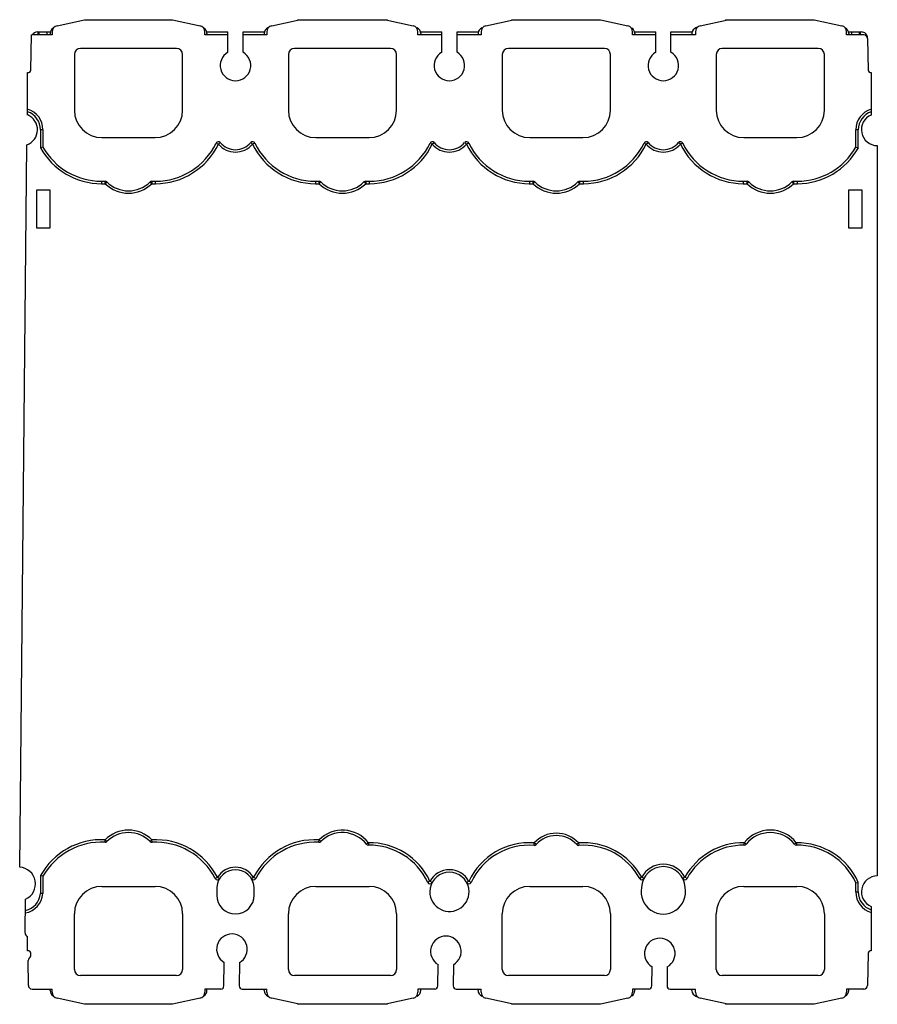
# Model space of a CAD drawing. Header units: millimetres. Extents: x 19 to 160, y 44 to 205.
import ezdxf

# ---------------------------------------------------------------- set-up
doc = ezdxf.new("R2010")
doc.units = ezdxf.units.MM
doc.header["$LTSCALE"] = 16.279033
doc.layers.get('0').update_dxf_attribs({"linetype": 'CONTINUOUS'})

msp = doc.modelspace()

# ---------------------------------------------------------------- linework, layer by layer
at = {"color": 7, "linetype": 'Continuous'}
for p, q in [((25.47, 203.96), (29.96, 204.96)), ((29.96, 204.96), (44.37, 204.96)), ((44.37, 204.96), (48.86, 203.96)), ((60.59, 203.96), (65.08, 204.96)), ((64.81, 204.96), (64.81, 204.9)), ((64.81, 204.96), (79.51, 204.96)), ((79.25, 204.96), (83.74, 203.96)), ((79.51, 204.9), (79.51, 204.96)), ((95.62, 203.96), (100.11, 204.96)), ((99.81, 204.96), (99.81, 204.89)), ((99.81, 204.96), (114.37, 204.96)), ((114.37, 204.96), (118.86, 203.96)), ((130.7, 203.96), (135.19, 204.96)), ((134.81, 204.96), (134.81, 204.88)), ((134.81, 204.96), (149.35, 204.96)), ((149.35, 204.96), (153.84, 203.96)), ((24.69, 202.99), (24.69, 202.46)), ((49.64, 202.46), (49.64, 202.99)), ((59.81, 202.99), (59.81, 202.46)), ((84.52, 202.46), (84.52, 202.99)), ((94.83, 202.99), (94.83, 202.46)), ((119.64, 202.46), (119.64, 202.99)), ((129.92, 202.99), (129.92, 202.46)), ((154.63, 202.46), (154.63, 202.99)), ((21.17, 196.7), (21.28, 202.46)), ((21.28, 202.46), (21.37, 202.46)), ((24.69, 202.46), (21.37, 202.46)), ((22.27, 202.96), (24.45, 202.96)), ((22.39, 202.46), (22.39, 202.96)), ((22.57, 202.46), (22.57, 202.96)), ((23.84, 202.46), (23.84, 202.96)), ((24.34, 202.69), (24.34, 202.46)), ((53.41, 202.46), (49.64, 202.46)), ((49.88, 202.96), (53.41, 202.96)), ((49.99, 202.69), (49.99, 202.46)), ((53.41, 199.62), (53.41, 202.96)), ((55.91, 199.62), (55.91, 202.96)), ((55.91, 202.96), (59.45, 202.96)), ((59.81, 202.46), (55.91, 202.46)), ((59.34, 202.69), (59.34, 202.46)), ((88.41, 202.46), (84.52, 202.46)), ((84.88, 202.96), (88.41, 202.96)), ((84.99, 202.69), (84.99, 202.46)), ((88.41, 199.62), (88.41, 202.96)), ((90.91, 199.62), (90.91, 202.96)), ((90.91, 202.96), (94.45, 202.96)), ((94.83, 202.46), (90.91, 202.46)), ((94.34, 202.69), (94.34, 202.46)), ((123.41, 202.46), (119.64, 202.46)), ((119.88, 202.96), (123.41, 202.96)), ((119.99, 202.69), (119.99, 202.46)), ((123.41, 199.62), (123.41, 202.96)), ((125.91, 199.62), (125.91, 202.96)), ((125.91, 202.96), (129.45, 202.96)), ((129.92, 202.46), (125.91, 202.46)), ((129.34, 202.69), (129.34, 202.46)), ((157.47, 202.46), (154.63, 202.46)), ((154.88, 202.96), (157.07, 202.96)), ((154.99, 202.69), (154.99, 202.46)), ((156.76, 202.46), (156.76, 202.96)), ((156.93, 202.46), (156.93, 202.96)), ((158.07, 201.87), (158.16, 196.7)), ((45.01, 200.26), (29.31, 200.26)), ((80.01, 200.26), (64.31, 200.26)), ((115.01, 200.26), (99.31, 200.26)), ((150.01, 200.26), (134.31, 200.26)), ((28.31, 199.26), (28.31, 190.16)), ((46.01, 190.16), (46.01, 199.26)), ((63.31, 199.26), (63.31, 190.16)), ((81.01, 190.16), (81.01, 199.26)), ((98.31, 199.26), (98.31, 190.16)), ((116.01, 190.16), (116.01, 199.26)), ((133.31, 199.26), (133.31, 190.16)), ((151.01, 190.16), (151.01, 199.26)), ((20.66, 189.36), (20.66, 196.32)), ((158.66, 196.32), (158.66, 189.36)), ((22.76, 186.96), (22.76, 184.01)), ((23.16, 186.96), (22.76, 186.96)), ((23.16, 186.96), (23.16, 184.11)), ((156.56, 186.96), (156.16, 186.96)), ((156.16, 184.11), (156.16, 186.96)), ((156.56, 184.01), (156.56, 186.96)), ((32.81, 185.66), (41.51, 185.66)), ((67.81, 185.66), (76.51, 185.66)), ((102.81, 185.66), (111.51, 185.66)), ((137.81, 185.66), (146.51, 185.66)), ((19.36, 66.31), (20.53, 184.5)), ((23.16, 184.11), (22.76, 184.01)), ((51.5, 184.76), (51.86, 184.59)), ((51.86, 184.59), (52.17, 184.84)), ((57.47, 184.59), (57.16, 184.84)), ((57.83, 184.76), (57.47, 184.59)), ((86.5, 184.76), (86.86, 184.59)), ((86.86, 184.59), (87.17, 184.84)), ((92.47, 184.59), (92.16, 184.84)), ((92.83, 184.76), (92.47, 184.59)), ((121.5, 184.76), (121.86, 184.59)), ((121.86, 184.59), (122.17, 184.84)), ((127.47, 184.59), (127.16, 184.84)), ((127.83, 184.76), (127.47, 184.59)), ((156.16, 184.11), (156.56, 184.01)), ((159.66, 184.36), (159.66, 64.86)), ((32.74, 178.53), (32.74, 178.13)), ((32.74, 178.53), (33.36, 178.53)), ((32.74, 178.13), (33.36, 178.13)), ((33.36, 178.13), (33.36, 178.53)), ((33.64, 178.41), (33.36, 178.13)), ((40.97, 178.13), (40.69, 178.41)), ((40.97, 178.53), (40.97, 178.13)), ((40.97, 178.53), (41.59, 178.53)), ((40.97, 178.13), (41.59, 178.13)), ((41.59, 178.13), (41.59, 178.53)), ((67.74, 178.53), (67.74, 178.13)), ((67.74, 178.53), (68.36, 178.53)), ((67.74, 178.13), (68.36, 178.13)), ((68.36, 178.13), (68.36, 178.53)), ((68.36, 178.13), (68.64, 178.41)), ((75.69, 178.41), (75.97, 178.13)), ((75.97, 178.53), (75.97, 178.13)), ((75.97, 178.53), (76.59, 178.53)), ((75.97, 178.13), (76.59, 178.13)), ((76.59, 178.13), (76.59, 178.53)), ((102.74, 178.53), (102.74, 178.13)), ((102.74, 178.53), (103.36, 178.53)), ((102.74, 178.13), (103.36, 178.13)), ((103.36, 178.13), (103.36, 178.53)), ((103.36, 178.13), (103.64, 178.41)), ((110.69, 178.41), (110.97, 178.13)), ((110.97, 178.53), (110.97, 178.13)), ((110.97, 178.53), (111.59, 178.53)), ((110.97, 178.13), (111.59, 178.13)), ((111.59, 178.13), (111.59, 178.53)), ((137.74, 178.53), (137.74, 178.13)), ((137.74, 178.53), (138.36, 178.53)), ((137.74, 178.13), (138.36, 178.13)), ((138.36, 178.13), (138.36, 178.53)), ((138.36, 178.13), (138.64, 178.41)), ((145.69, 178.41), (145.97, 178.13)), ((145.97, 178.53), (145.97, 178.13)), ((145.97, 178.53), (146.59, 178.53)), ((145.97, 178.13), (146.59, 178.13)), ((146.59, 178.13), (146.59, 178.53)), ((22.11, 177.08), (22.11, 170.88)), ((24.36, 177.08), (22.11, 177.08)), ((24.36, 170.88), (24.36, 177.08)), ((157.21, 177.08), (154.96, 177.08)), ((154.96, 177.08), (154.96, 170.88)), ((157.21, 170.88), (157.21, 177.08)), ((22.11, 170.88), (24.36, 170.88)), ((154.96, 170.88), (157.21, 170.88)), ((33.32, 70.37), (33.34, 70.77)), ((33.63, 70.49), (33.34, 70.77)), ((40.7, 70.49), (40.99, 70.77)), ((41.01, 70.37), (40.99, 70.77)), ((68.32, 70.37), (68.34, 70.77)), ((68.63, 70.49), (68.34, 70.77)), ((76.42, 70.29), (76.1, 70.04)), ((76.42, 70.29), (76.42, 69.89)), ((103.51, 69.86), (103.54, 70.26)), ((103.84, 69.99), (103.54, 70.26)), ((110.79, 70.26), (110.49, 69.99)), ((110.79, 70.26), (110.82, 69.86)), ((138.23, 70.04), (137.91, 70.29)), ((137.91, 69.89), (137.91, 70.29)), ((146.42, 70.29), (146.1, 70.04)), ((146.42, 70.29), (146.42, 69.89)), ((23.16, 64.8), (22.76, 64.91)), ((22.76, 64.91), (22.76, 61.99)), ((23.16, 64.8), (23.16, 61.98)), ((51.71, 64.63), (51.36, 64.45)), ((52.05, 64.42), (51.71, 64.63)), ((57.62, 64.63), (57.28, 64.42)), ((57.97, 64.45), (57.62, 64.63)), ((121.14, 64.64), (120.79, 64.45)), ((121.5, 64.46), (121.14, 64.64)), ((128.19, 64.64), (127.83, 64.46)), ((128.54, 64.45), (128.19, 64.64)), ((32.81, 63.16), (41.51, 63.16)), ((51.6, 63.04), (51.6, 61.71)), ((57.73, 61.71), (57.73, 63.04)), ((67.81, 63.16), (76.51, 63.16)), ((86.48, 63.98), (86.11, 63.81)), ((86.5, 62.86), (86.45, 62.26)), ((86.83, 63.79), (86.48, 63.98)), ((92.85, 63.98), (92.5, 63.79)), ((92.84, 62.77), (92.83, 62.86)), ((93.22, 63.81), (92.85, 63.98)), ((102.81, 63.16), (111.51, 63.16)), ((137.81, 63.16), (146.51, 63.16)), ((156.15, 63.72), (156.55, 63.81)), ((156.15, 62.26), (156.15, 63.72)), ((156.55, 62.26), (156.55, 63.81)), ((23.16, 61.98), (22.76, 61.99)), ((156.15, 62.26), (156.55, 62.26)), ((20.25, 55.53), (20.31, 61.05)), ((158.66, 59.86), (158.66, 52.59)), ((28.31, 49.56), (28.31, 58.66)), ((46.01, 58.66), (46.01, 49.56)), ((63.31, 49.56), (63.31, 58.66)), ((81.01, 58.66), (81.01, 49.56)), ((98.31, 49.56), (98.31, 58.66)), ((116.01, 58.66), (116.01, 49.56)), ((133.31, 49.56), (133.31, 58.66)), ((151.01, 58.66), (151.01, 49.56)), ((20.66, 52.59), (20.66, 54.95)), ((21.18, 51.75), (21.17, 52.22)), ((158.16, 52.22), (158.07, 46.95)), ((20.78, 46.95), (20.75, 51)), ((52.77, 46.85), (52.81, 50.71)), ((55.31, 50.69), (55.27, 46.86)), ((87.77, 46.85), (87.81, 50.37)), ((90.31, 50.34), (90.27, 46.86)), ((122.77, 46.85), (122.81, 50.02)), ((125.3, 50), (125.27, 46.86)), ((45.01, 48.56), (29.31, 48.56)), ((80.01, 48.56), (64.31, 48.56)), ((115.01, 48.56), (99.31, 48.56)), ((150.01, 48.56), (134.31, 48.56)), ((21.38, 46.36), (24.69, 46.36)), ((24.34, 46.13), (24.34, 46.36)), ((24.69, 45.83), (24.69, 46.36)), ((52.27, 46.36), (49.64, 46.36)), ((49.64, 46.36), (49.64, 45.83)), ((49.99, 46.13), (49.99, 46.36)), ((55.77, 46.36), (59.81, 46.36)), ((59.34, 46.13), (59.34, 46.36)), ((59.81, 45.83), (59.81, 46.36)), ((87.27, 46.36), (84.52, 46.36)), ((84.52, 46.36), (84.52, 45.83)), ((84.99, 46.13), (84.99, 46.36)), ((90.77, 46.36), (94.83, 46.36)), ((94.34, 46.13), (94.34, 46.36)), ((94.83, 45.83), (94.83, 46.36)), ((122.27, 46.36), (119.64, 46.36)), ((119.64, 46.36), (119.64, 45.83)), ((119.99, 46.13), (119.99, 46.36)), ((125.77, 46.36), (129.92, 46.36)), ((129.34, 46.13), (129.34, 46.36)), ((129.92, 45.83), (129.92, 46.36)), ((157.47, 46.36), (154.63, 46.36)), ((154.63, 46.36), (154.63, 45.83)), ((154.99, 46.13), (154.99, 46.36)), ((29.96, 43.86), (25.47, 44.85)), ((44.37, 43.86), (29.96, 43.86)), ((48.86, 44.85), (44.37, 43.86)), ((65.08, 43.86), (60.59, 44.85)), ((64.81, 43.92), (64.81, 43.86)), ((79.51, 43.86), (64.81, 43.86)), ((83.74, 44.85), (79.25, 43.86)), ((79.51, 43.86), (79.51, 43.92)), ((100.11, 43.86), (95.62, 44.85)), ((99.81, 43.92), (99.81, 43.86)), ((114.37, 43.86), (99.81, 43.86)), ((118.86, 44.85), (114.37, 43.86)), ((135.19, 43.86), (130.7, 44.85)), ((134.81, 43.94), (134.81, 43.86)), ((149.35, 43.86), (134.81, 43.86)), ((153.84, 44.85), (149.35, 43.86))]:
    msp.add_line(p, q, dxfattribs=at)
for centre, radius, start, end in [((25.34, 202.69), 1, 120.1343, 180), ((25.69, 202.99), 1, 102.5, 180), ((48.64, 202.99), 1, 0, 77.5), ((48.99, 202.69), 1, 0, 59.8666), ((60.34, 202.69), 1, 111.3528, 180), ((60.81, 202.99), 1, 102.5, 180), ((83.52, 202.99), 1, 0, 77.5), ((83.99, 202.69), 1, 0, 68.521), ((95.34, 202.69), 1, 109.5827, 180), ((95.83, 202.99), 1, 102.5, 180), ((118.64, 202.99), 1, 0, 77.5), ((118.99, 202.69), 1, 0, 59.7589), ((130.34, 202.69), 1, 103.4985, 180), ((130.92, 202.99), 1, 102.5, 180), ((153.63, 202.99), 1, 0, 77.5), ((153.99, 202.69), 1, 0, 60.7327), ((22.27, 201.96), 1, 90, 150), ((157.07, 201.96), 1, 359.2662, 90), ((157.47, 201.86), 0.6, 1, 90), ((29.31, 199.26), 1, 90, 180), ((45.01, 199.26), 1, 0, 90), ((64.31, 199.26), 1, 90, 180), ((80.01, 199.26), 1, 0, 90), ((99.31, 199.26), 1, 90, 180), ((115.01, 199.26), 1, 0, 90), ((134.31, 199.26), 1, 90, 180), ((150.01, 199.26), 1, 0, 90), ((54.66, 197.46), 2.5, 120, 60), ((89.66, 197.46), 2.5, 120, 60), ((124.66, 197.46), 2.5, 120, 60), ((20.77, 196.71), 0.4, 254.4964, 358.976), ((158.56, 196.71), 0.4, 181, 284.9856), ((19.66, 186.96), 3.5, 0, 73.3984), ((32.81, 190.16), 4.5, 180, 270), ((41.51, 190.16), 4.5, 270, 360), ((67.81, 190.16), 4.5, 180, 270), ((76.51, 190.16), 4.5, 270, 360), ((102.81, 190.16), 4.5, 180, 270), ((111.51, 190.16), 4.5, 270, 360), ((137.81, 190.16), 4.5, 180, 270), ((146.51, 190.16), 4.5, 270, 360), ((159.66, 186.96), 3.5, 106.6015, 180), ((19.68, 186.96), 2.6, 289.0866, 67.6977), ((19.66, 186.96), 3.1, 360, 71.1809), ((159.66, 186.96), 3.1, 108.8191, 180), ((159.66, 186.96), 2.6, 112.6199, 270), ((32.74, 189.53), 11.4, 208.955, 270), ((32.74, 189.53), 11, 209.4885, 270), ((41.59, 189.53), 11, 270, 334.3016), ((41.59, 189.53), 11.4, 270.0151, 334.3015), ((51.86, 184.59), 0.4, 40.2603, 154.3016), ((54.66, 186.96), 3.67, 220.2606, 319.7392), ((54.66, 186.96), 3.27, 220.2603, 319.7397), ((57.47, 184.59), 0.4, 25.6984, 139.7397), ((67.74, 189.53), 11.4, 205.6987, 269.9849), ((67.74, 189.53), 11, 205.6984, 270), ((76.59, 189.53), 11, 270, 334.3016), ((76.59, 189.53), 11.4, 270.0151, 334.3015), ((86.86, 184.59), 0.4, 40.2603, 154.3016), ((89.66, 186.96), 3.67, 220.2606, 319.7392), ((89.66, 186.96), 3.27, 220.2603, 319.7397), ((92.47, 184.59), 0.4, 25.6984, 139.7397), ((102.74, 189.53), 11.4, 205.6987, 269.9848), ((102.74, 189.53), 11, 205.6984, 270), ((111.59, 189.53), 11, 270, 334.3016), ((111.59, 189.53), 11.4, 270.0151, 334.3015), ((121.86, 184.59), 0.4, 40.2603, 154.3016), ((124.66, 186.96), 3.67, 220.2606, 319.7392), ((124.66, 186.96), 3.27, 220.2603, 319.7397), ((127.47, 184.59), 0.4, 25.6984, 139.7397), ((137.74, 189.53), 11.4, 205.6987, 269.9849), ((137.74, 189.53), 11, 205.6984, 270), ((146.59, 189.53), 11, 270, 330.5115), ((146.59, 189.53), 11.4, 270, 331.045), ((33.36, 178.13), 0.4, 45.1747, 90), ((37.16, 181.96), 5.4, 225.1748, 314.8252), ((37.16, 181.96), 5, 225.1747, 314.8253), ((40.97, 178.13), 0.4, 90, 134.8253), ((68.36, 178.13), 0.4, 45.1747, 90), ((72.16, 181.96), 5.4, 225.1749, 314.8252), ((72.16, 181.96), 5, 225.1747, 314.8253), ((75.97, 178.13), 0.4, 90, 134.8253), ((103.36, 178.13), 0.4, 45.1747, 90), ((107.16, 181.96), 5.4, 225.1749, 314.8252), ((107.16, 181.96), 5, 225.1747, 314.8253), ((110.97, 178.13), 0.4, 90, 134.8253), ((138.36, 178.13), 0.4, 45.1747, 90), ((142.16, 181.96), 5.4, 225.1749, 314.8252), ((142.16, 181.96), 5, 225.1747, 314.8253), ((145.97, 178.13), 0.4, 90, 134.8253), ((37.16, 66.96), 5.4, 44.9366, 135.0633), ((37.16, 66.96), 5, 44.9355, 135.0645), ((72.16, 66.96), 5.4, 38.0554, 135.0667), ((72.16, 66.96), 5, 38.0546, 135.0645), ((107.16, 66.96), 4.9, 42.3419, 137.6598), ((107.16, 66.96), 4.5, 42.3412, 137.6588), ((142.16, 66.96), 5.4, 38.055, 141.9459), ((142.16, 66.96), 5, 38.0546, 141.9454), ((32.74, 59.39), 11.4, 86.9707, 151.045), ((32.74, 59.39), 11, 86.9713, 150.5115), ((33.34, 70.77), 0.4, 266.9713, 315.0645), ((40.99, 70.77), 0.4, 224.9355, 273.0287), ((41.59, 59.39), 11.4, 27.3932, 93.0292), ((41.59, 59.39), 11, 27.3933, 93.0287), ((67.74, 59.39), 11.4, 86.9724, 152.6068), ((67.74, 59.39), 11, 86.9713, 152.6067), ((68.34, 70.77), 0.4, 266.9713, 315.0645), ((76.42, 70.29), 0.4, 218.0546, 270.909), ((76.59, 59.39), 10.9, 24.8966, 90.9094), ((76.59, 59.39), 10.5, 24.8965, 90.909), ((102.74, 59.39), 10.9, 85.7747, 155.1034), ((102.74, 59.39), 10.5, 85.7743, 155.1035), ((103.54, 70.26), 0.4, 265.7743, 317.6588), ((110.79, 70.26), 0.4, 222.3412, 274.2257), ((111.59, 59.39), 10.9, 28.8065, 94.2261), ((111.59, 59.39), 10.5, 28.8064, 94.2257), ((137.74, 59.39), 10.9, 89.0913, 151.1935), ((137.74, 59.39), 10.5, 89.091, 151.1936), ((137.91, 70.29), 0.4, 269.091, 321.9454), ((146.42, 70.29), 0.4, 218.0546, 270.909), ((146.59, 59.39), 10.9, 23.9208, 90.9092), ((146.59, 59.39), 10.5, 24.379, 90.909), ((19.19, 63.56), 2.75, 293.959, 86.4855), ((54.66, 62.81), 3.47, 31.7153, 148.2846), ((124.66, 62.81), 3.57, 2.7722, 177.2278), ((124.66, 62.81), 3.97, 27.4718, 152.5281), ((51.71, 64.63), 0.4, 207.3933, 328.2845), ((54.66, 62.81), 3.07, 4.3294, 175.6706), ((57.62, 64.63), 0.4, 211.7155, 332.6067), ((89.66, 62.26), 3.62, 28.3302, 151.6698), ((89.66, 62.26), 3.22, 10.747, 169.253), ((121.14, 64.64), 0.4, 208.8064, 332.5283), ((128.19, 64.64), 0.4, 207.4717, 331.1936), ((159.66, 62.26), 2.6, 90, 247.3801), ((32.81, 58.66), 4.5, 90, 180), ((41.51, 58.66), 4.5, 0, 90), ((67.81, 58.66), 4.5, 90, 180), ((76.51, 58.66), 4.5, 0, 90), ((86.48, 63.98), 0.4, 204.8965, 331.6699), ((92.85, 63.98), 0.4, 208.3301, 335.1035), ((102.81, 58.66), 4.5, 90, 180), ((111.51, 58.66), 4.5, 0, 90), ((124.66, 62.26), 3.64, 168.5474, 11.4526), ((137.81, 58.66), 4.5, 90, 180), ((146.51, 58.66), 4.5, 0, 90), ((19.66, 62.26), 3.11, 281.6055, 355.1295), ((19.66, 62.26), 3.51, 280.2012, 355.4155), ((54.66, 61.71), 3.06, 180, 360), ((89.66, 62.26), 3.21, 180, 9.0877), ((159.66, 62.26), 3.51, 180, 253.4531), ((159.66, 62.26), 3.11, 180, 251.2514), ((20.85, 55.52), 0.6, 179.6185, 251.5927), ((54.08, 52.87), 2.5, 299.434, 239.434), ((89.08, 52.52), 2.5, 299.434, 239.434), ((124.08, 52.17), 2.5, 299.434, 239.434), ((20.77, 52.21), 0.4, 1, 105.5036), ((19.23, 53.06), 2.35, 315.9253, 326.0754), ((158.56, 52.21), 0.4, 75.0144, 178.976), ((21.35, 51.01), 0.6, 135.9253, 180.434), ((29.31, 49.56), 1, 180, 270), ((45.01, 49.56), 1, 270, 360), ((64.31, 49.56), 1, 180, 270), ((80.01, 49.56), 1, 270, 360), ((99.31, 49.56), 1, 180, 270), ((115.01, 49.56), 1, 270, 360), ((134.31, 49.56), 1, 180, 270), ((150.01, 49.56), 1, 270, 360), ((21.38, 46.96), 0.6, 180.434, 270), ((52.27, 46.86), 0.5, 270, 359.434), ((55.77, 46.86), 0.5, 179.434, 270), ((87.27, 46.86), 0.5, 270, 359.434), ((90.77, 46.86), 0.5, 179.434, 270), ((122.27, 46.86), 0.5, 270, 359.434), ((125.77, 46.86), 0.5, 179.434, 270), ((157.47, 46.96), 0.6, 270, 358.976), ((25.34, 46.13), 1, 180, 239.8657), ((25.69, 45.83), 1, 180, 257.5), ((48.64, 45.83), 1, 282.5, 360), ((48.99, 46.13), 1, 300.1334, 360), ((60.34, 46.13), 1, 180, 248.6472), ((60.81, 45.83), 1, 180, 257.5), ((83.52, 45.83), 1, 282.5, 360), ((83.99, 46.13), 1, 291.479, 360), ((95.34, 46.13), 1, 180, 250.4173), ((95.83, 45.83), 1, 180, 257.5), ((118.64, 45.83), 1, 282.5, 360), ((118.99, 46.13), 1, 300.2411, 360), ((130.34, 46.13), 1, 180, 256.5015), ((130.92, 45.83), 1, 180, 257.5), ((153.63, 45.83), 1, 282.5, 360), ((153.99, 46.13), 1, 299.2673, 360)]:
    msp.add_arc(centre, radius, start, end, dxfattribs=at)
for points in [[(155.48, 202.63), (155.48, 202.74), (155.48, 202.85), (155.48, 202.96)], [(155.49, 202.46), (155.49, 202.51), (155.49, 202.57), (155.48, 202.63)]]:
    msp.add_open_spline(points, degree=3, dxfattribs=at)

doc.saveas('drawing.dxf')
